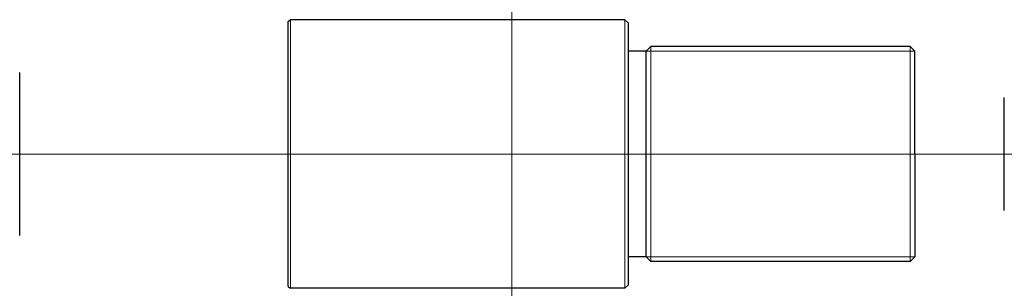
# Model space of a CAD drawing. Header units: millimetres. Extents: x -27.5 to 27.5, y 292.5 to 307.5.
import ezdxf

# ---------------------------------------------------------------- set-up
doc = ezdxf.new("R2010")
doc.units = ezdxf.units.MM
doc.header["$LTSCALE"] = 0.25
doc.linetypes.add('CENTER', pattern=[50.8, 31.75, -6.35, 6.35, -6.35])
doc.layers.add('00_補助線', color=252, linetype='Continuous', lineweight=0, plot=False)
for name, color, linetype, lineweight in [('01_中心線', 1, 'CENTER', 20), ('iris＆image_circle', 7, 'Continuous', 30), ('レンズ枠', 7, 'Continuous', 30)]:
    doc.layers.add(name, color=color, linetype=linetype, lineweight=lineweight)

msp = doc.modelspace()

# ---------------------------------------------------------------- linework, layer by layer
at = {"layer": '00_補助線'}
for p, direction in [((0, 0), (0, 1)), ((0, 300), (1, 0)), ((55, 300), (1, 0)), ((55, 300), (1, 0)), ((55, 300), (1, 0))]:
    msp.add_xline(p, direction, dxfattribs=at)
at = {"layer": '01_中心線'}
msp.add_line((27.5, 300), (-27.5, 300), dxfattribs=at)
at = {"layer": 'iris＆image_circle'}
for p, q in [((-27.5, 295.45), (-27.5, 304.55)), ((27.5, 296.84), (27.5, 303.16))]:
    msp.add_line(p, q, dxfattribs=at)
at = {"layer": 'レンズ枠'}
for p, q in [((-12.5, 307.4), (-12.4, 307.5)), ((6.3, 307.5), (-12.4, 307.5)), ((6.3, 307.5), (6.5, 307.3)), ((-12.5, 300), (-12.5, 307.4)), ((6.5, 292.7), (6.5, 307.3)), ((7.5, 305.75), (7.75, 306)), ((22.25, 306), (7.75, 306)), ((22.25, 306), (22.5, 305.75)), ((7.5, 305.75), (6.5, 305.75)), ((7.5, 294.25), (7.5, 305.75)), ((22.5, 300), (22.5, 305.75)), ((-12.5, 292.6), (-12.5, 300)), ((22.5, 300), (22.5, 294.25)), ((7.5, 294.25), (6.5, 294.25)), ((7.5, 294.25), (7.75, 294)), ((22.25, 294), (22.5, 294.25)), ((22.25, 294), (7.75, 294)), ((-12.5, 292.6), (-12.4, 292.5)), ((6.3, 292.5), (6.5, 292.7)), ((6.3, 292.5), (-12.4, 292.5))]:
    msp.add_line(p, q, dxfattribs=at)
at = {"layer": 'レンズ枠', "lineweight": 9}
for p, q in [((-12.368, 300), (-12.368, 307.5)), ((-12.368, 292.5), (-12.368, 300))]:
    msp.add_line(p, q, dxfattribs=at)
at = {"layer": 'レンズ枠', "lineweight": 20}
for p, q in [((6.3, 300), (6.3, 307.5)), ((7.75, 300), (7.75, 306)), ((22.25, 300), (22.25, 306)), ((22.5, 305.75), (7.5, 305.75)), ((6.3, 292.5), (6.3, 300)), ((7.75, 294), (7.75, 300)), ((22.25, 294), (22.25, 300)), ((22.5, 294.25), (7.5, 294.25))]:
    msp.add_line(p, q, dxfattribs=at)

doc.saveas('drawing.dxf')
